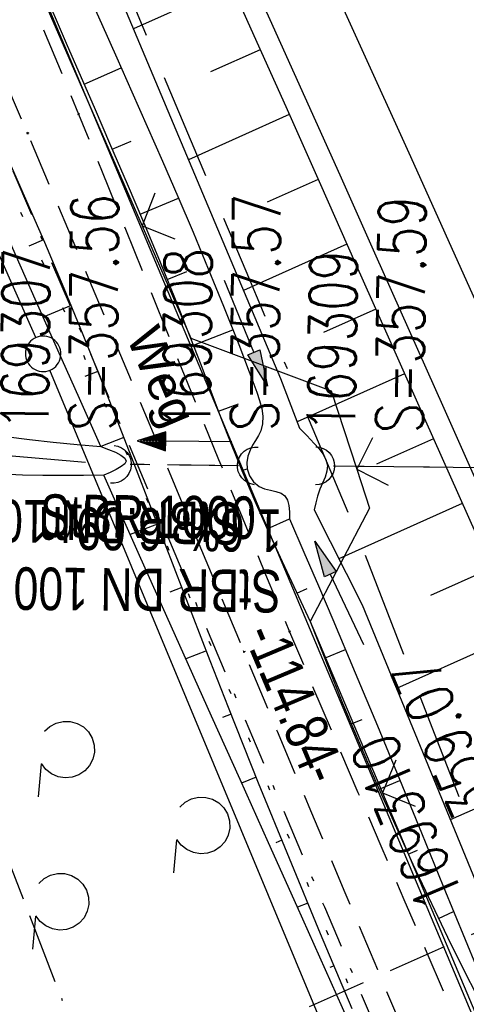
# Model space of a CAD drawing. Extents: x 509202 to 509841, y 456298 to 457260.
# Tile 36 of 56: x 509512 to 509531, y 456735 to 456777. Entities that reach past the tile are written whole.
import ezdxf

# ---------------------------------------------------------------- set-up
doc = ezdxf.new("R2010")
doc.units = 0
doc.header["$LTSCALE"] = 10
doc.header["$MEASUREMENT"] = 0
for name, pattern in [('ACAD_ISO13W100', [36, 12, -3, 12, -3, 0, -3, 0, -3]), ('ACAD_ISO16W100', [73, 15, -6.5, 15, -6.5, 15, -7, 1, -7]), ('AUSGEZOGEN', [0]), ('LT00', [0]), ('LT07', [0.22, 0.02, -0.2]), ('LT08', [0.42, 0.2, -0.1, 0.02, -0.1]), ('LT11', [0.3, 0.2, -0.1]), ('LT12', [0.4, 0.3, -0.1]), ('LT17', [0.15, 0.1, -0.05]), ('STRICHLINIE2', [0.375, 0.25, -0.125])]:
    doc.linetypes.add(name, pattern=pattern)
doc.layers.get('0').update_dxf_attribs({"linetype": 'LT00'})
for name, color, linetype in [('--EK_FBR', 1, 'LT00'), ('--EK_Halt-Pfeil', 4, 'LT00'), ('--EK_Haltung', 7, 'STRICHLINIE2'), ('--EK_Haltung-Text', 140, 'LT00'), ('--EK_Schacht-Text', 5, 'LT00'), ('--EK_ST-93-1', 30, 'LT17'), ('--EL_DFK_AB_L', 21, 'LT00'), ('--EL_Halt-Pfeil', 4, 'LT00'), ('--EL_Haltung', 182, 'STRICHLINIE2'), ('--EL_Haltung-Text', 182, 'LT00'), ('ABSTAND', 8, 'LT00'), ('BAB-KABEL', 220, 'ACAD_ISO16W100'), ('DFK_AB_L', 21, 'LT00'), ('DFK_GZPKT', 250, 'LT00'), ('DFK_KATASTER', 250, 'LT00'), ('DL', 182, 'LT12'), ('DL_PFEIL', 201, 'LT00'), ('DL_TEXT', 182, 'LT00'), ('FELDWEG_TEXT', 250, 'Continuous'), ('GASLTG', 250, 'ACAD_ISO13W100'), ('GEHOELZ_SYMB', 252, 'Continuous'), ('PFEIL', 140, 'AUSGEZOGEN'), ('STROM_UNTER', 80, 'LT08'), ('V114_AFBR_BAB', 250, 'LT00'), ('V114_BOESCH', 250, 'LT00'), ('V114_BOSCHUNG', 250, 'LT00'), ('V114_FELDWEG', 250, 'LT11'), ('V114_GRABEN', 250, 'LT00'), ('V114_LD_MARK', 250, 'LT00'), ('V114_UK_DURCH', 182, 'LT00'), ('V114_WALD', 250, 'LT07'), ('V114_ZAUN', 40, 'LT00')]:
    doc.layers.add(name, color=color, linetype=linetype)
doc.styles.add('Beschrift', font='ARIAL.TTF')
doc.styles.add('Haltungsbeschriftung', font='ARIAL.TTF', dxfattribs={"width": 0.75})
doc.styles.add('schachtbeschriftung', font='romans.shx', dxfattribs={"width": 0.75, "height": 2})
doc.styles.get("Standard").update_dxf_attribs({"font": 'ARIAL.TTF'})

# ---------------------------------------------------------------- blocks, each defined once
blk = doc.blocks.new('SYMB7010')
at = {"color": 0, "linetype": 'ByBlock'}
for points in [[(-0.031408, 0.499213), (-0.093728, 0.49134), (-0.15457, 0.475719), (-0.212975, 0.452595), (-0.268021, 0.422333), (-0.31884, 0.385411), (-0.36463, 0.342411), (-0.40467, 0.29401), (-0.438329, 0.240973), (-0.465074, 0.184136), (-0.484486, 0.124395), (-0.496256, 0.062692), (-0.5002, 0)], [(0.5002, 0), (0.496256, 0.062692), (0.484485, 0.124395), (0.465074, 0.184136), (0.438329, 0.240973), (0.40467, 0.29401), (0.36463, 0.342411), (0.31884, 0.385411), (0.268021, 0.422333), (0.212975, 0.452595), (0.15457, 0.475719), (0.093728, 0.49134), (0.031408, 0.499213), (-0.031408, 0.499213)], [(-0.5002, 0), (-0.496256, -0.062692), (-0.484486, -0.124395), (-0.465075, -0.184136), (-0.438329, -0.240973), (-0.404671, -0.29401), (-0.36463, -0.342411), (-0.31884, -0.385411), (-0.268021, -0.422333), (-0.212975, -0.452595), (-0.154571, -0.475719), (-0.093728, -0.49134), (-0.031408, -0.499213), (0.031408, -0.499213)], [(0.031408, -0.499213), (0.093728, -0.491341), (0.15457, -0.475719), (0.212975, -0.452595), (0.268021, -0.422333), (0.31884, -0.385411), (0.36463, -0.342411), (0.404671, -0.294011), (0.438329, -0.240974), (0.465075, -0.184136), (0.484486, -0.124395), (0.496256, -0.062692), (0.500201, 0)]]:
    blk.add_lwpolyline(points, dxfattribs=at)
blk = doc.blocks.new('Pfreil3')
at = {"layer": 'PFEIL'}
blk.add_hatch(color=256, dxfattribs=at).paths.add_polyline_path([(-1.549, 0.273), (-1.549, -0.273), (0, 0)])
for p, q in [((-1.549, 0), (-4.831, 0)), ((-1.549, -0.273), (-1.549, 0.273)), ((-1.549, 0.273), (0, 0)), ((0, 0), (-1.549, -0.273))]:
    blk.add_line(p, q, dxfattribs=at)
blk = doc.blocks.new('SYMB1107')
at = {"color": 0, "linetype": 'ByBlock'}
for points in [[(-0.2, 0), (-0.196157, 0.039018), (-0.184776, 0.076537), (-0.166294, 0.111114), (-0.141421, 0.141421), (-0.111114, 0.166294), (-0.076537, 0.184776), (-0.039018, 0.196157), (0, 0.2)], [(0, 0.2), (0.039018, 0.196157), (0.076537, 0.184776), (0.111114, 0.166294), (0.141421, 0.141421), (0.166294, 0.111114), (0.184776, 0.076537), (0.196157, 0.039018), (0.2, 0)]]:
    blk.add_lwpolyline(points, dxfattribs=at)
blk = doc.blocks.new('SYMB0011')
at = {"color": 0, "linetype": 'ByBlock'}
for p, q in [((0.5, 0), (-0.5, 0)), ((0, 0.5), (0, -0.5))]:
    blk.add_line(p, q, dxfattribs=at)
blk = doc.blocks.new('SYMB0024')
at = {"color": 0, "linetype": 'ByBlock'}
for p, q in [((-0.5, 0.5), (0, 0)), ((0, 0), (0.5, 0.5))]:
    blk.add_line(p, q, dxfattribs=at)
blk = doc.blocks.new('GEHOELZ_SYMB')
at = {"layer": 'GEHOELZ_SYMB'}
blk.add_line((0, 0), (1.4, 0), dxfattribs=at)
blk.add_lwpolyline([(-1.388, 0.017), (-1.612, 0.221), (-1.778, 0.474), (-1.876, 0.761), (-1.898, 1.063), (-1.844, 1.361), (-1.718, 1.636), (-1.526, 1.87), (-1.282, 2.05), (-1, 2.162), (-0.7, 2.2), (-0.4, 2.162), (-0.118, 2.05), (0.126, 1.87), (0.318, 1.636), (0.444, 1.361), (0.498, 1.063), (0.476, 0.761), (0.378, 0.474), (0.212, 0.221), (-0.012, 0.017)], dxfattribs=at)
blk = doc.blocks.new('SYMB0070')
at = {"color": 0, "linetype": 'ByBlock'}
for p, q in [((-0.5, 0), (0.2, 0)), ((0.5, 0), (0.2, 0.1)), ((0.2, 0.1), (0.2, 0)), ((0.468, 0), (0.21, 0.086)), ((0.21, 0.086), (0.21, -0.086)), ((0.21, -0.086), (0.468, 0)), ((0.22, -0.072), (0.437, 0)), ((0.23, -0.058), (0.405, 0)), ((0.24, -0.045), (0.374, 0)), ((0.342, 0), (0.25, 0.031)), ((0.25, 0.031), (0.25, -0.031)), ((0.25, -0.031), (0.342, 0)), ((0.26, -0.017), (0.31, 0)), ((0.27, -0.003), (0.279, 0))]:
    blk.add_line(p, q, dxfattribs=at)
for points in [[(0.2, 0), (0.2, -0.1), (0.5, 0)], [(0.437, 0), (0.22, 0.072), (0.22, -0.072)], [(0.405, 0), (0.23, 0.058), (0.23, -0.058)], [(0.374, 0), (0.24, 0.045), (0.24, -0.045)], [(0.31, 0), (0.26, 0.017), (0.26, -0.017)], [(0.279, 0), (0.27, 0.003), (0.27, -0.003)]]:
    blk.add_lwpolyline(points, dxfattribs=at)

msp = doc.modelspace()

# ---------------------------------------------------------------- linework, layer by layer
at = {"layer": '--EK_FBR', "linetype": 'LT11', "flags": 128}
for points in [[(509589.469, 456580.367), (509588.804, 456582.187), (509588.137, 456584.005), (509587.464, 456585.822), (509586.784, 456587.636), (509586.093, 456589.445), (509585.389, 456591.249), (509584.669, 456593.046), (509583.945, 456594.804), (509583.208, 456596.557), (509582.46, 456598.305), (509581.705, 456600.051), (509580.948, 456601.795), (509580.191, 456603.54), (509579.438, 456605.286), (509578.693, 456607.036), (509577.867, 456609.012), (509577.052, 456610.992), (509576.246, 456612.976), (509575.445, 456614.962), (509574.646, 456616.949), (509573.846, 456618.936), (509573.041, 456620.921), (509572.23, 456622.903), (509571.408, 456624.881), (509570.7, 456626.558), (509569.986, 456628.233), (509569.272, 456629.907), (509568.561, 456631.583), (509567.858, 456633.262), (509567.167, 456634.945), (509566.493, 456636.636), (509565.803, 456638.43), (509565.132, 456640.232), (509564.476, 456642.039), (509563.83, 456643.851), (509563.189, 456645.665), (509562.55, 456647.479), (509561.908, 456649.292), (509561.257, 456651.102), (509560.594, 456652.907), (509559.825, 456654.943), (509559.037, 456656.972), (509558.235, 456658.995), (509557.42, 456661.014), (509556.597, 456663.029), (509555.768, 456665.043), (509554.938, 456667.055), (509554.108, 456669.069), (509553.384, 456670.837), (509552.668, 456672.608), (509551.965, 456674.383), (509551.279, 456676.165), (509550.614, 456677.955), (509550.048, 456679.541), (509549.497, 456681.132), (509548.956, 456682.727), (509548.419, 456684.323), (509547.881, 456685.919), (509547.338, 456687.513), (509546.245, 456690.618), (509545.109, 456693.706), (509544.37, 456695.648), (509543.617, 456697.584), (509542.854, 456699.517), (509541.818, 456702.108), (509540.772, 456704.695), (509539.717, 456707.278), (509538.655, 456709.859), (509537.588, 456712.438), (509536.517, 456715.015), (509533.439, 456722.391), (509530.346, 456729.761), (509528.931, 456733.122), (509527.514, 456736.482), (509526.097, 456739.841), (509524.681, 456743.202), (509523.269, 456746.564), (509521.861, 456749.928), (509520.556, 456753.061), (509519.253, 456756.196), (509517.951, 456759.331), (509516.648, 456762.465), (509515.341, 456765.598), (509514.027, 456768.728), (509512.705, 456771.854), (509509.708, 456778.837), (509506.658, 456785.797), (509503.555, 456792.735), (509502.289, 456795.528), (509501.017, 456798.319), (509499.74, 456801.108), (509498.462, 456803.896), (509497.184, 456806.684), (509495.908, 456809.473), (509494.636, 456812.263), (509492.91, 456816.076), (509491.194, 456819.892), (509489.486, 456823.713), (509487.785, 456827.537), (509486.087, 456831.364), (509485.085, 456833.628), (509484.081, 456835.891), (509483.075, 456838.152), (509482.064, 456840.411), (509481.046, 456842.666), (509480.019, 456844.916), (509478.982, 456847.159), (509478.245, 456848.731), (509477.497, 456850.298), (509476.735, 456851.858), (509475.953, 456853.41), (509475.148, 456854.951), (509474.314, 456856.48), (509473.449, 456857.996), (509472.546, 456859.497), (509471.954, 456860.436), (509471.343, 456861.364), (509470.71, 456862.275), (509470.053, 456863.165), (509469.367, 456864.029), (509468.651, 456864.861), (509467.901, 456865.658), (509467.115, 456866.413), (509466.334, 456867.09), (509465.523, 456867.73), (509464.685, 456868.34), (509463.824, 456868.924), (509462.945, 456869.488), (509462.052, 456870.038), (509461.148, 456870.579), (509460.24, 456871.116), (509459.329, 456871.653), (509457.819, 456872.561), (509456.315, 456873.483), (509454.815, 456874.416), (509453.319, 456875.353), (509451.824, 456876.292), (509450.33, 456877.229), (509448.834, 456878.158), (509447.336, 456879.077), (509445.834, 456879.979), (509444.326, 456880.862), (509442.811, 456881.721), (509441.287, 456882.552), (509439.754, 456883.35), (509438.209, 456884.112), (509436.651, 456884.833), (509435.078, 456885.508), (509433.49, 456886.134), (509431.884, 456886.707), (509430.26, 456887.221), (509428.74, 456887.643), (509427.203, 456888.017), (509425.652, 456888.348), (509424.088, 456888.639), (509422.511, 456888.897), (509420.924, 456889.126), (509419.327, 456889.33), (509417.722, 456889.515), (509416.111, 456889.686), (509414.493, 456889.847), (509412.872, 456890.003), (509411.247, 456890.159), (509409.621, 456890.319), (509407.568, 456890.535), (509405.517, 456890.77), (509403.469, 456891.028), (509401.428, 456891.313), (509399.396, 456891.628), (509397.374, 456891.977), (509395.365, 456892.364), (509393.371, 456892.793), (509391.395, 456893.267), (509389.439, 456893.79), (509387.504, 456894.367), (509385.594, 456895.001), (509383.709, 456895.695), (509381.854, 456896.454), (509380.029, 456897.281), (509378.454, 456898.065), (509376.902, 456898.9), (509375.371, 456899.781), (509373.86, 456900.704), (509372.365, 456901.664), (509370.885, 456902.656), (509369.418, 456903.676), (509367.962, 456904.719), (509366.514, 456905.781), (509365.073, 456906.857), (509363.636, 456907.941), (509362.201, 456909.031)], [(509474.818, 456860.83), (509475.758, 456859.043), (509476.694, 456857.255), (509477.625, 456855.465), (509478.547, 456853.67), (509479.459, 456851.87), (509480.356, 456850.064), (509481.236, 456848.249), (509482.171, 456846.268), (509483.086, 456844.278), (509483.985, 456842.28), (509484.871, 456840.276), (509485.749, 456838.267), (509486.621, 456836.256), (509487.491, 456834.244), (509488.362, 456832.233), (509490.029, 456828.422), (509491.713, 456824.619), (509493.413, 456820.823), (509495.128, 456817.034), (509496.856, 456813.251), (509497.984, 456810.798), (509499.116, 456808.347), (509500.249, 456805.896), (509501.381, 456803.445), (509502.51, 456800.992), (509503.635, 456798.538), (509504.754, 456796.081), (509505.864, 456793.62), (509507.718, 456789.452), (509509.543, 456785.271), (509511.341, 456781.079), (509513.112, 456776.875), (509514.858, 456772.661), (509515.852, 456770.231), (509516.841, 456767.798), (509517.826, 456765.363), (509518.809, 456762.928), (509519.793, 456760.494), (509520.78, 456758.06), (509521.772, 456755.629), (509522.772, 456753.201), (509523.782, 456750.777), (509524.738, 456748.51), (509525.702, 456746.245), (509526.672, 456743.984), (509527.645, 456741.723), (509528.619, 456739.463), (509529.592, 456737.202), (509530.561, 456734.94), (509531.524, 456732.675), (509532.477, 456730.407), (509533.34, 456728.331), (509534.196, 456726.253), (509535.051, 456724.174), (509535.906, 456722.095), (509536.766, 456720.018), (509537.634, 456717.945), (509538.513, 456715.876), (509539.258, 456714.151), (509540.01, 456712.428), (509540.765, 456710.707), (509541.519, 456708.986), (509542.269, 456707.263), (509543.01, 456705.537), (509543.74, 456703.806), (509544.455, 456702.069), (509545.15, 456700.324), (509546.287, 456697.318), (509547.359, 456694.286), (509548.366, 456691.231), (509549.31, 456688.155), (509549.662, 456686.951), (509550.009, 456685.745), (509550.355, 456684.539), (509550.705, 456683.335), (509551.064, 456682.134), (509551.435, 456680.938), (509551.824, 456679.748), (509552.234, 456678.566), (509552.711, 456677.282), (509553.214, 456676.008), (509553.738, 456674.741), (509554.278, 456673.48), (509554.829, 456672.223), (509555.385, 456670.968), (509555.942, 456669.712), (509557.335, 456666.521), (509558.696, 456663.318), (509560.023, 456660.101), (509561.312, 456656.871), (509562.563, 456653.625), (509563.235, 456651.83), (509563.898, 456650.031), (509564.555, 456648.23), (509565.208, 456646.427), (509565.863, 456644.624), (509566.52, 456642.823), (509567.185, 456641.024), (509567.859, 456639.23), (509568.547, 456637.44), (509569.34, 456635.434), (509570.15, 456633.434), (509570.976, 456631.441), (509571.815, 456629.453), (509572.664, 456627.469), (509573.521, 456625.488), (509574.479, 456623.288), (509575.441, 456621.088), (509576.403, 456618.889), (509577.364, 456616.69), (509578.32, 456614.488), (509579.269, 456612.284), (509580.209, 456610.076), (509581.137, 456607.863), (509582.095, 456605.535), (509583.041, 456603.201), (509583.978, 456600.863), (509584.909, 456598.524), (509585.838, 456596.183), (509586.767, 456593.842), (509588.016, 456590.717), (509589.271, 456587.594), (509590.529, 456584.472), (509591.79, 456581.352)]]:
    msp.add_lwpolyline(points, dxfattribs=at)
at = {"layer": '--EK_FBR'}
msp.add_lwpolyline([(509542.115, 456733.795), (509540.649, 456737.106), (509539.176, 456740.415), (509537.699, 456743.721), (509536.219, 456747.026), (509534.738, 456750.331), (509533.259, 456753.637), (509531.791, 456756.925), (509530.324, 456760.214), (509528.858, 456763.503), (509527.39, 456766.791), (509525.92, 456770.078), (509524.445, 456773.363), (509522.965, 456776.646), (509521.164, 456780.616)], dxfattribs=at)
at = {"layer": '--EK_Haltung'}
for p, q in [((509521.627, 456757.801), (509517.037, 456757.85)), ((509565.694, 456757.285), (509525.639, 456757.785))]:
    msp.add_line(p, q, dxfattribs=at)
at = {"layer": '--EK_ST-93-1', "ltscale": 2.5}
msp.add_line((509550.886, 456746.582), (509514.323, 456730.349), dxfattribs=at)
at = {"layer": '--EL_DFK_AB_L'}
msp.add_line((509504.251, 456799.358), (509548.219, 456694.89), dxfattribs=at)
at = {"layer": '--EL_Haltung'}
for p, q in [((509521.627, 456757.801), (509517.037, 456757.85)), ((509565.694, 456757.285), (509525.639, 456757.785))]:
    msp.add_line(p, q, dxfattribs=at)
at = {"layer": 'BAB-KABEL', "ltscale": 0.03, "flags": 128}
msp.add_lwpolyline([(509310.397, 457191.455), (509314.935, 457182.403), (509327.66, 457157.094), (509343.187, 457126.022), (509353.104, 457106.758), (509363.321, 457084.915), (509375.621, 457061.023), (509384.153, 457045.767), (509397.858, 457019.34), (509408.066, 456999.062), (509420.087, 456973.888), (509435.471, 456943.271), (509446.241, 456921.444), (509454.936, 456903.795), (509461.516, 456890.214), (509469.628, 456874.404), (509477.312, 456859.329), (509483.329, 456847.572), (509491.021, 456833.158), (509501.09, 456813.152), (509506.259, 456802.264), (509513.665, 456785.62), (509521.93, 456766.04), (509526.539, 456755.153), (509531.439, 456742.537), (509534.931, 456733.883), (509544.021, 456711.792), (509550.592, 456695.843), (509560.174, 456669.924), (509577.78, 456627.358), (509581.452, 456623.887), (509581.081, 456619.183), (509584.721, 456608.071), (509600.908, 456566.528), (509604.911, 456555.37), (509610.192, 456542.556), (509618.674, 456519.883), (509627.397, 456496.01), (509636.934, 456469.156), (509646.666, 456441.468), (509670.817, 456365.754), (509672.677, 456359.45), (509656.284, 456346.091), (509658.672, 456333.929)], dxfattribs=at)
at = {"layer": 'DFK_AB_L'}
msp.add_line((509504.251, 456799.358), (509548.219, 456694.89), dxfattribs=at)
at = {"layer": 'DFK_KATASTER'}
for p, q in [((509513.053, 456763.214), (509497.867, 456797.045)), ((509542.512, 456692.522), (509513.649, 456761.837))]:
    msp.add_line(p, q, dxfattribs=at)
at = {"layer": 'DL'}
for p, q in [((509521.627, 456757.801), (509517.037, 456757.85)), ((509565.694, 456757.285), (509525.639, 456757.785))]:
    msp.add_line(p, q, dxfattribs=at)
at = {"layer": 'GASLTG', "ltscale": 0.025, "flags": 128}
msp.add_lwpolyline([(509536.362, 456595.58), (509537.11, 456603.042), (509537.644, 456603.681), (509538.816, 456603.894), (509539.884, 456604.001), (509559.406, 456602.509), (509561.006, 456602.615), (509561.973, 456603.238), (509562.247, 456604.356), (509562.293, 456606.022), (509562.521, 456608.4), (509562.589, 456609.975), (509562.247, 456610.956), (509556.525, 456626.064), (509545.65, 456653.947), (509536.9, 456676.277), (509525.475, 456705.852), (509512.023, 456740.779), (509506.032, 456756.064), (509501.239, 456768.382), (509480.574, 456791.597), (509467.429, 456806.36), (509464.011, 456808.548), (509454.772, 456813.138), (509451.674, 456814.419), (509449.558, 456810.291)], dxfattribs=at)
at = {"layer": 'STROM_UNTER', "flags": 128}
msp.add_lwpolyline([(509480.891, 456838.678), (509481.335, 456838.812), (509499.59, 456799.516), (509505.766, 456785.19), (509525.254, 456739.144), (509544.692, 456693.287), (509566.09, 456634.457), (509576.274, 456611.773), (509577.886, 456605.064), (509597.832, 456555.4), (509600.268, 456548.385)], dxfattribs=at)
at = {"layer": 'V114_AFBR_BAB'}
msp.add_lwpolyline([(509542.115, 456733.795), (509540.649, 456737.106), (509539.176, 456740.415), (509537.699, 456743.721), (509536.219, 456747.026), (509534.738, 456750.331), (509533.259, 456753.637), (509531.791, 456756.925), (509530.324, 456760.214), (509528.858, 456763.503), (509527.39, 456766.791), (509525.92, 456770.078), (509524.445, 456773.363), (509522.965, 456776.646), (509521.164, 456780.616)], dxfattribs=at)
at = {"layer": 'V114_BOESCH'}
for points in [[(509519.996, 456781.059), (509522.15, 456776.269), (509523.619, 456772.983), (509525.085, 456769.695), (509526.548, 456766.406), (509528.01, 456763.116), (509529.473, 456759.827), (509530.939, 456756.54), (509532.41, 456753.255), (509533.895, 456749.954), (509535.384, 456746.656), (509536.875, 456743.358), (509538.366, 456740.06), (509539.854, 456736.76), (509541.338, 456733.457)], [(509513.259, 456778.168), (509514.383, 456775.561), (509515.512, 456772.955), (509516.213, 456771.337), (509516.911, 456769.718), (509517.603, 456768.096), (509518.284, 456766.47), (509518.95, 456764.838), (509519.598, 456763.198), (509520.029, 456762.076), (509520.455, 456760.952), (509520.883, 456759.829), (509521.319, 456758.709), (509521.768, 456757.594), (509522.314, 456756.305), (509522.881, 456755.025), (509523.465, 456753.752), (509524.058, 456752.483), (509524.658, 456751.217), (509526.027, 456747.762), (509527.473, 456744.34), (509528.996, 456740.951), (509530.594, 456737.597), (509532.268, 456734.279)], [(509515.807, 456758.61), (509514.894, 456760.644), (509513.982, 456762.679), (509513.075, 456764.715), (509512.172, 456766.754), (509511.066, 456769.278), (509509.967, 456771.805), (509508.874, 456774.334), (509507.782, 456776.864)], [(509526.437, 456734.837), (509525.096, 456738.01), (509523.774, 456741.191), (509522.474, 456744.382), (509521.197, 456747.583), (509520.427, 456749.551), (509519.662, 456751.521), (509518.902, 456753.494), (509518.142, 456755.466), (509517.38, 456757.437), (509516.612, 456759.406), (509515.836, 456761.371), (509515.048, 456763.332), (509514.246, 456765.286), (509513.427, 456767.232), (509512.576, 456769.196), (509511.707, 456771.153), (509510.823, 456773.103), (509509.927, 456775.048), (509509.022, 456776.989)], [(509536.581, 456711.635), (509536.133, 456712.512), (509535.688, 456713.39), (509535.247, 456714.27), (509534.398, 456716.013), (509533.572, 456717.768), (509532.765, 456719.533), (509531.974, 456721.304), (509531.193, 456723.081), (509530.419, 456724.861), (509529.648, 456726.643), (509528.876, 456728.423), (509527.696, 456731.116), (509526.506, 456733.805), (509525.308, 456736.489), (509524.104, 456739.17), (509522.896, 456741.85), (509521.688, 456744.529), (509520.481, 456747.209), (509518.958, 456750.603), (509517.439, 456753.999), (509515.923, 456757.396)]]:
    msp.add_lwpolyline(points, dxfattribs=at)
at = {"layer": 'V114_BOSCHUNG'}
for p, q in [((509521.318, 456778.123), (509517.179, 456776.27)), ((509522.545, 456775.386), (509520.444, 456774.445)), ((509515.089, 456773.929), (509516.665, 456774.616)), ((509523.769, 456772.647), (509519.506, 456770.737)), ((509516.28, 456771.181), (509517.083, 456771.526)), ((509524.99, 456769.907), (509522.83, 456768.939)), ((509517.461, 456768.43), (509519.086, 456769.115)), ((509513.378, 456767.346), (509512.761, 456767.082)), ((509526.21, 456767.166), (509521.832, 456765.205)), ((509518.612, 456765.67), (509519.435, 456766.006)), ((509514.541, 456764.573), (509513.356, 456764.083)), ((509527.428, 456764.424), (509525.212, 456763.431)), ((509519.716, 456762.893), (509521.386, 456763.551)), ((509515.671, 456761.786), (509515.124, 456761.568)), ((509528.647, 456761.683), (509524.106, 456759.649)), ((509520.778, 456760.104), (509521.62, 456760.419)), ((509516.774, 456758.992), (509515.805, 456758.613)), ((509529.867, 456758.942), (509527.466, 456757.867)), ((509521.769, 456757.594), (509521.992, 456757.668)), ((509531.09, 456756.203), (509525.871, 456753.865)), ((509522.836, 456755.127), (509523.776, 456755.552)), ((509518.195, 456755.329), (509517.043, 456754.887)), ((509532.316, 456753.465), (509529.739, 456752.31)), ((509519.228, 456752.646), (509518.723, 456752.452)), ((509524.094, 456752.407), (509524.531, 456752.601)), ((509533.546, 456750.728), (509528.302, 456748.38)), ((509520.264, 456749.968), (509519.395, 456749.628)), ((509525.266, 456749.657), (509526.145, 456750.034)), ((509521.312, 456747.294), (509520.943, 456747.147)), ((509526.39, 456746.883), (509526.848, 456747.072)), ((509536.015, 456745.26), (509530.582, 456742.826)), ((509522.376, 456744.626), (509521.757, 456744.375)), ((509527.571, 456744.118), (509528.449, 456744.495)), ((509523.457, 456741.963), (509523.199, 456741.858)), ((509528.801, 456741.373), (509529.193, 456741.55)), ((509524.554, 456739.307), (509524.122, 456739.128)), ((509530.083, 456738.651), (509530.718, 456738.954)), ((509525.665, 456736.658), (509525.483, 456736.581))]:
    msp.add_line(p, q, dxfattribs=at)
at = {"layer": 'V114_FELDWEG', "flags": 128}
for points in [[(509589.469, 456580.367), (509588.804, 456582.187), (509588.137, 456584.005), (509587.464, 456585.822), (509586.784, 456587.636), (509586.093, 456589.445), (509585.389, 456591.249), (509584.669, 456593.046), (509583.945, 456594.804), (509583.208, 456596.557), (509582.46, 456598.305), (509581.705, 456600.051), (509580.948, 456601.795), (509580.191, 456603.54), (509579.438, 456605.286), (509578.693, 456607.036), (509577.867, 456609.012), (509577.052, 456610.992), (509576.246, 456612.976), (509575.445, 456614.962), (509574.646, 456616.949), (509573.846, 456618.936), (509573.041, 456620.921), (509572.23, 456622.903), (509571.408, 456624.881), (509570.7, 456626.558), (509569.986, 456628.233), (509569.272, 456629.907), (509568.561, 456631.583), (509567.858, 456633.262), (509567.167, 456634.945), (509566.493, 456636.636), (509565.803, 456638.43), (509565.132, 456640.232), (509564.476, 456642.039), (509563.83, 456643.851), (509563.189, 456645.665), (509562.55, 456647.479), (509561.908, 456649.292), (509561.257, 456651.102), (509560.594, 456652.907), (509559.825, 456654.943), (509559.037, 456656.972), (509558.235, 456658.995), (509557.42, 456661.014), (509556.597, 456663.029), (509555.768, 456665.043), (509554.938, 456667.055), (509554.108, 456669.069), (509553.384, 456670.837), (509552.668, 456672.608), (509551.965, 456674.383), (509551.279, 456676.165), (509550.614, 456677.955), (509550.048, 456679.541), (509549.497, 456681.132), (509548.956, 456682.727), (509548.419, 456684.323), (509547.881, 456685.919), (509547.338, 456687.513), (509546.245, 456690.618), (509545.109, 456693.706), (509544.37, 456695.648), (509543.617, 456697.584), (509542.854, 456699.517), (509541.818, 456702.108), (509540.772, 456704.695), (509539.717, 456707.278), (509538.655, 456709.859), (509537.588, 456712.438), (509536.517, 456715.015), (509533.439, 456722.391), (509530.346, 456729.761), (509528.931, 456733.122), (509527.514, 456736.482), (509526.097, 456739.841), (509524.681, 456743.202), (509523.269, 456746.564), (509521.861, 456749.928), (509520.556, 456753.061), (509519.253, 456756.196), (509517.951, 456759.331), (509516.648, 456762.465), (509515.341, 456765.598), (509514.027, 456768.728), (509512.705, 456771.854), (509509.708, 456778.837), (509506.658, 456785.797), (509503.555, 456792.735), (509502.289, 456795.528), (509501.017, 456798.319), (509499.74, 456801.108), (509498.462, 456803.896), (509497.184, 456806.684), (509495.908, 456809.473), (509494.636, 456812.263), (509492.91, 456816.076), (509491.194, 456819.892), (509489.486, 456823.713), (509487.785, 456827.537), (509486.087, 456831.364), (509485.085, 456833.628), (509484.081, 456835.891), (509483.075, 456838.152), (509482.064, 456840.411), (509481.046, 456842.666), (509480.019, 456844.916), (509478.982, 456847.159), (509478.245, 456848.731), (509477.497, 456850.298), (509476.735, 456851.858), (509475.953, 456853.41), (509475.148, 456854.951), (509474.314, 456856.48), (509473.449, 456857.996), (509472.546, 456859.497), (509471.954, 456860.436), (509471.343, 456861.364), (509470.71, 456862.275), (509470.053, 456863.165), (509469.367, 456864.029), (509468.651, 456864.861), (509467.901, 456865.658), (509467.115, 456866.413), (509466.334, 456867.09), (509465.523, 456867.73), (509464.685, 456868.34), (509463.824, 456868.924), (509462.945, 456869.488), (509462.052, 456870.038), (509461.148, 456870.579), (509460.24, 456871.116), (509459.329, 456871.653), (509457.819, 456872.561), (509456.315, 456873.483), (509454.815, 456874.416), (509453.319, 456875.353), (509451.824, 456876.292), (509450.33, 456877.229), (509448.834, 456878.158), (509447.336, 456879.077), (509445.834, 456879.979), (509444.326, 456880.862), (509442.811, 456881.721), (509441.287, 456882.552), (509439.754, 456883.35), (509438.209, 456884.112), (509436.651, 456884.833), (509435.078, 456885.508), (509433.49, 456886.134), (509431.884, 456886.707), (509430.26, 456887.221), (509428.74, 456887.643), (509427.203, 456888.017), (509425.652, 456888.348), (509424.088, 456888.639), (509422.511, 456888.897), (509420.924, 456889.126), (509419.327, 456889.33), (509417.722, 456889.515), (509416.111, 456889.686), (509414.493, 456889.847), (509412.872, 456890.003), (509411.247, 456890.159), (509409.621, 456890.319), (509407.568, 456890.535), (509405.517, 456890.77), (509403.469, 456891.028), (509401.428, 456891.313), (509399.396, 456891.628), (509397.374, 456891.977), (509395.365, 456892.364), (509393.371, 456892.793), (509391.395, 456893.267), (509389.439, 456893.79), (509387.504, 456894.367), (509385.594, 456895.001), (509383.709, 456895.695), (509381.854, 456896.454), (509380.029, 456897.281), (509378.454, 456898.065), (509376.902, 456898.9), (509375.371, 456899.781), (509373.86, 456900.704), (509372.365, 456901.664), (509370.885, 456902.656), (509369.418, 456903.676), (509367.962, 456904.719), (509366.514, 456905.781), (509365.073, 456906.857), (509363.636, 456907.941), (509362.201, 456909.031)], [(509474.818, 456860.83), (509475.758, 456859.043), (509476.694, 456857.255), (509477.625, 456855.465), (509478.547, 456853.67), (509479.459, 456851.87), (509480.356, 456850.064), (509481.236, 456848.249), (509482.171, 456846.268), (509483.086, 456844.278), (509483.985, 456842.28), (509484.871, 456840.276), (509485.749, 456838.267), (509486.621, 456836.256), (509487.491, 456834.244), (509488.362, 456832.233), (509490.029, 456828.422), (509491.713, 456824.619), (509493.413, 456820.823), (509495.128, 456817.034), (509496.856, 456813.251), (509497.984, 456810.798), (509499.116, 456808.347), (509500.249, 456805.896), (509501.381, 456803.445), (509502.51, 456800.992), (509503.635, 456798.538), (509504.754, 456796.081), (509505.864, 456793.62), (509507.718, 456789.452), (509509.543, 456785.271), (509511.341, 456781.079), (509513.112, 456776.875), (509514.858, 456772.661), (509515.852, 456770.231), (509516.841, 456767.798), (509517.826, 456765.363), (509518.809, 456762.928), (509519.793, 456760.494), (509520.78, 456758.06), (509521.772, 456755.629), (509522.772, 456753.201), (509523.782, 456750.777), (509524.738, 456748.51), (509525.702, 456746.245), (509526.672, 456743.984), (509527.645, 456741.723), (509528.619, 456739.463), (509529.592, 456737.202), (509530.561, 456734.94), (509531.524, 456732.675), (509532.477, 456730.407), (509533.34, 456728.331), (509534.196, 456726.253), (509535.051, 456724.174), (509535.906, 456722.095), (509536.766, 456720.018), (509537.634, 456717.945), (509538.513, 456715.876), (509539.258, 456714.151), (509540.01, 456712.428), (509540.765, 456710.707), (509541.519, 456708.986), (509542.269, 456707.263), (509543.01, 456705.537), (509543.74, 456703.806), (509544.455, 456702.069), (509545.15, 456700.324), (509546.287, 456697.318), (509547.359, 456694.286), (509548.366, 456691.231), (509549.31, 456688.155), (509549.662, 456686.951), (509550.009, 456685.745), (509550.355, 456684.539), (509550.705, 456683.335), (509551.064, 456682.134), (509551.435, 456680.938), (509551.824, 456679.748), (509552.234, 456678.566), (509552.711, 456677.282), (509553.214, 456676.008), (509553.738, 456674.741), (509554.278, 456673.48), (509554.829, 456672.223), (509555.385, 456670.968), (509555.942, 456669.712), (509557.335, 456666.521), (509558.696, 456663.318), (509560.023, 456660.101), (509561.312, 456656.871), (509562.563, 456653.625), (509563.235, 456651.83), (509563.898, 456650.031), (509564.555, 456648.23), (509565.208, 456646.427), (509565.863, 456644.624), (509566.52, 456642.823), (509567.185, 456641.024), (509567.859, 456639.23), (509568.547, 456637.44), (509569.34, 456635.434), (509570.15, 456633.434), (509570.976, 456631.441), (509571.815, 456629.453), (509572.664, 456627.469), (509573.521, 456625.488), (509574.479, 456623.288), (509575.441, 456621.088), (509576.403, 456618.889), (509577.364, 456616.69), (509578.32, 456614.488), (509579.269, 456612.284), (509580.209, 456610.076), (509581.137, 456607.863), (509582.095, 456605.535), (509583.041, 456603.201), (509583.978, 456600.863), (509584.909, 456598.524), (509585.838, 456596.183), (509586.767, 456593.842), (509588.016, 456590.717), (509589.271, 456587.594), (509590.529, 456584.472), (509591.79, 456581.352)]]:
    msp.add_lwpolyline(points, dxfattribs=at)
at = {"layer": 'V114_GRABEN'}
for points in [[(509515.674, 456779.85), (509523.394, 456761.489), (509524.206, 456759.391), (509524.514, 456759.075), (509524.827, 456758.741), (509525.019, 456758.524), (509525.191, 456758.296), (509525.32, 456758.057), (509525.382, 456757.811), (509525.363, 456757.563), (509525.285, 456757.312), (509525.178, 456757.057), (509525.069, 456756.801), (509524.97, 456756.513), (509524.894, 456756.226), (509524.829, 456755.939), (509526.848, 456751.921), (509535.337, 456731.245)], [(509515.178, 456777.946), (509515.825, 456776.496), (509516.471, 456775.05), (509517.117, 456773.601), (509517.764, 456772.145), (509518.41, 456770.676), (509519.056, 456769.186), (509519.701, 456767.672), (509520.346, 456766.128), (509520.99, 456764.546), (509521.633, 456762.923), (509522.275, 456761.251), (509522.403, 456760.906), (509522.517, 456760.563), (509522.604, 456760.225), (509522.65, 456759.895), (509522.641, 456759.576), (509522.564, 456759.272), (509522.466, 456759.07), (509522.347, 456758.872), (509522.222, 456758.67), (509522.111, 456758.461), (509522.02, 456758.205), (509521.977, 456757.938), (509521.993, 456757.668), (509522.087, 456757.373), (509522.259, 456757.114), (509522.501, 456756.92), (509522.727, 456756.826), (509522.97, 456756.764), (509523.208, 456756.71), (509523.422, 456756.639), (509523.589, 456756.53), (509523.702, 456756.349), (509523.758, 456756.115), (509523.776, 456755.844), (509523.774, 456755.556)], [(509484.321, 456764.325), (509487.19, 456763.618), (509490.07, 456762.957), (509492.96, 456762.344), (509495.86, 456761.782), (509497.183, 456761.543), (509498.507, 456761.312), (509499.832, 456761.085), (509501.157, 456760.859), (509502.482, 456760.629), (509503.806, 456760.394), (509505.132, 456760.15), (509506.458, 456759.904), (509507.784, 456759.661), (509509.112, 456759.43), (509510.442, 456759.217), (509511.776, 456759.03), (509512.781, 456758.909), (509513.789, 456758.801), (509514.797, 456758.703), (509515.807, 456758.61)], [(509515.807, 456758.61), (509516.123, 456758.49), (509516.414, 456758.369), (509516.652, 456758.248), (509516.811, 456758.124), (509516.866, 456757.998), (509516.809, 456757.881), (509516.664, 456757.761), (509516.454, 456757.64), (509516.199, 456757.518), (509515.923, 456757.396)], [(509515.923, 456757.396), (509515.062, 456757.385), (509514.203, 456757.379), (509513.344, 456757.384), (509512.486, 456757.403), (509511.63, 456757.444)], [(509523.774, 456755.556), (509524.388, 456754.137), (509525, 456752.718), (509525.609, 456751.298), (509526.559, 456749.049), (509527.499, 456746.797), (509528.43, 456744.54), (509529.357, 456742.282), (509530.281, 456740.022), (509531.206, 456737.763), (509532.135, 456735.506), (509533.07, 456733.251)]]:
    msp.add_lwpolyline(points, dxfattribs=at)
at = {"layer": 'V114_LD_MARK'}
msp.add_lwpolyline([(509502.185, 456828.757), (509506.695, 456819.138), (509511.183, 456809.508), (509515.648, 456799.867), (509520.088, 456790.214), (509524.503, 456780.55), (509528.892, 456770.875), (509533.255, 456761.187), (509537.59, 456751.487), (509541.897, 456741.775), (509546.175, 456732.05), (509550.423, 456722.312), (509554.641, 456712.561), (509558.827, 456702.797), (509562.98, 456693.02)], dxfattribs=at)
at = {"layer": 'V114_WALD', "flags": 128}
msp.add_lwpolyline([(509540.748, 456696.738), (509540.054, 456698.963), (509539.357, 456701.188), (509538.653, 456703.41), (509537.938, 456705.628), (509537.209, 456707.841), (509536.463, 456710.048), (509535.696, 456712.247), (509534.904, 456714.437), (509534.199, 456716.32), (509533.476, 456718.197), (509532.739, 456720.069), (509531.989, 456721.936), (509531.23, 456723.8), (509530.465, 456725.662), (509529.697, 456727.522), (509528.929, 456729.383), (509527.543, 456732.757), (509526.165, 456736.135), (509524.794, 456739.515), (509523.427, 456742.896), (509522.063, 456746.278), (509520.701, 456749.661), (509502.009, 456792.187), (509500.097, 456793.425), (509498.143, 456794.595), (509496.149, 456795.697), (509494.118, 456796.728), (509492.052, 456797.688), (509489.954, 456798.575), (509487.826, 456799.388), (509485.671, 456800.127), (509483.492, 456800.791), (509481.291, 456801.378), (509479.071, 456801.888), (509476.835, 456802.32), (509474.585, 456802.674), (509472.323, 456802.949), (509470.054, 456803.146), (509467.779, 456803.263), (509465.502, 456803.301), (509463.224, 456803.259), (509460.949, 456803.138), (509458.68, 456802.938), (509456.42, 456802.659)], dxfattribs=at)
at = {"layer": 'V114_ZAUN'}
for p, q in [((509511.557, 456781.692), (509517.542, 456767.937)), ((509527.713, 456743.969), (509533.541, 456730.148))]:
    msp.add_line(p, q, dxfattribs=at)
for points in [[(509517.542, 456767.937), (509519.606, 456763.192), (509525.538, 456760.965), (509526.624, 456757.649)], [(509526.624, 456757.649), (509527.164, 456756.001), (509524.658, 456751.217), (509527.713, 456743.969)]]:
    msp.add_lwpolyline(points, dxfattribs=at)

# ---------------------------------------------------------------- block references
at = {"layer": '--EK_Halt-Pfeil', "xscale": 3.999999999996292, "yscale": 4, "zscale": 4, "rotation": 179.3806300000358}
msp.add_blockref('SYMB0070', (509519.343, 456758.825), dxfattribs=at)
at = {"layer": '--EL_Halt-Pfeil', "xscale": 3.999999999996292, "yscale": 4, "zscale": 4, "rotation": 179.3806300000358}
msp.add_blockref('SYMB0070', (509519.343, 456758.825), dxfattribs=at)
at = {"layer": 'DFK_GZPKT', "xscale": 1.500000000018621, "yscale": 1.5, "zscale": 1.5, "rotation": 264.7377099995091}
msp.add_blockref('SYMB7010', (509513.36, 456762.53), dxfattribs=at)
at = {"layer": 'DL_PFEIL', "xscale": 3.999999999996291, "yscale": 4, "zscale": 4, "rotation": 179.3806300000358}
msp.add_blockref('SYMB0070', (509519.343, 456758.825), dxfattribs=at)
at = {"layer": 'GEHOELZ_SYMB', "rotation": 264.7377000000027}
for p in [(509513.275, 456745.193), (509519.003, 456741.986), (509513.037, 456738.759)]:
    msp.add_blockref('GEHOELZ_SYMB', p, dxfattribs=at)
at = {"layer": 'PFEIL'}
for p, rotation in [((509522.851, 456761.161), 292.1785822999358), ((509510.336, 456758.356), 175.2031666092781), ((509524.846, 456754.616), 115.2661913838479)]:
    msp.add_blockref('Pfreil3', p, dxfattribs=dict(at, rotation=rotation))
at = {"layer": 'V114_FELDWEG', "xscale": 0.1000000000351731, "yscale": 0.09999999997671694, "zscale": 0.1, "rotation": 294.0840000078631}
for p in [(509514.858, 456772.661), (509512.705, 456771.854), (509523.781, 456750.777), (509521.861, 456749.928)]:
    msp.add_blockref('SYMB0011', p, dxfattribs=at)
at = {"layer": 'V114_UK_DURCH', "zscale": 4}
for p, xscale, yscale, rotation in [((509516.287, 456757.858), 4.000000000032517, 3.999999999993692, 264.0589447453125), ((509522.377, 456757.793), 4.000000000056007, 3.999999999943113, 84.6820103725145), ((509524.889, 456757.795), 4.000000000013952, 3.999999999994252, 269.2934634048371)]:
    msp.add_blockref('SYMB1107', p, dxfattribs=dict(at, xscale=xscale, yscale=yscale, rotation=rotation))
at = {"layer": 'V114_ZAUN', "yscale": 2.099999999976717, "zscale": 2.1}
for p, xscale, rotation in [((509517.542, 456767.937), 2.100000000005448, 293.5139699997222), ((509526.624, 456757.649), 2.099999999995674, 288.1388800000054), ((509527.713, 456743.969), 2.099999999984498, 292.863420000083)]:
    msp.add_blockref('SYMB0024', p, dxfattribs=dict(at, xscale=xscale, rotation=rotation))

# ---------------------------------------------------------------- texts
at = {"layer": '--EK_Haltung-Text', "style": 'Haltungsbeschriftung', "width": 0.75}
for s, p in [('1.6‰ 6.09m', (509523.466, 456755.948)), ('StBR DN 1000', (509523.439, 456753.388))]:
    msp.add_text(s, height=1.8, rotation=-180.6194, dxfattribs=at).set_placement(p)
at = {"layer": '--EK_Schacht-Text', "style": 'schachtbeschriftung', "width": 0.75}
for s, rotation, p in [('S=357.56', -270.5912, (509516.454, 456759.256)), ('S=357.57', -270.6194, (509523.295, 456759.252)), ('S=357.59', -270.7315, (509529.43, 456759.155)), ('169307', -270.5912, (509513.574, 456759.286)), ('169308', -270.6194, (509520.415, 456759.282)), ('169309', -270.7315, (509526.55, 456759.192)), ('S=359.07', -246.7683, (509533.823, 456740.702)), ('169310', -246.7683, (509531.177, 456739.566))]:
    msp.add_text(s, height=2, rotation=rotation, dxfattribs=at).set_placement(p)
at = {"layer": '--EL_Haltung-Text', "style": 'Haltungsbeschriftung', "width": 0.75}
msp.add_text('StBR DN 1000', height=1.8, rotation=-180.6194, dxfattribs=at).set_placement((509521.737, 456756.255))
at = {"layer": 'ABSTAND', "width": 0.75}
msp.add_text(' -114.84-', height=1.8, rotation=-67.1738, dxfattribs=at).set_placement((509521.609, 456751.154))
at = {"layer": 'DL_TEXT', "style": 'Haltungsbeschriftung', "width": 0.75}
msp.add_text('StBR 1000', height=1.8, rotation=359.3806, dxfattribs=at).set_placement((509513.225, 456754.794))
at = {"layer": 'FELDWEG_TEXT', "insert": (509516.439, 456763.087), "char_height": 1.5, "attachment_point": 7, "rotation": 292.9891, "style": 'Beschrift'}
msp.add_mtext('Weg', dxfattribs=at)

doc.saveas('drawing.dxf')
